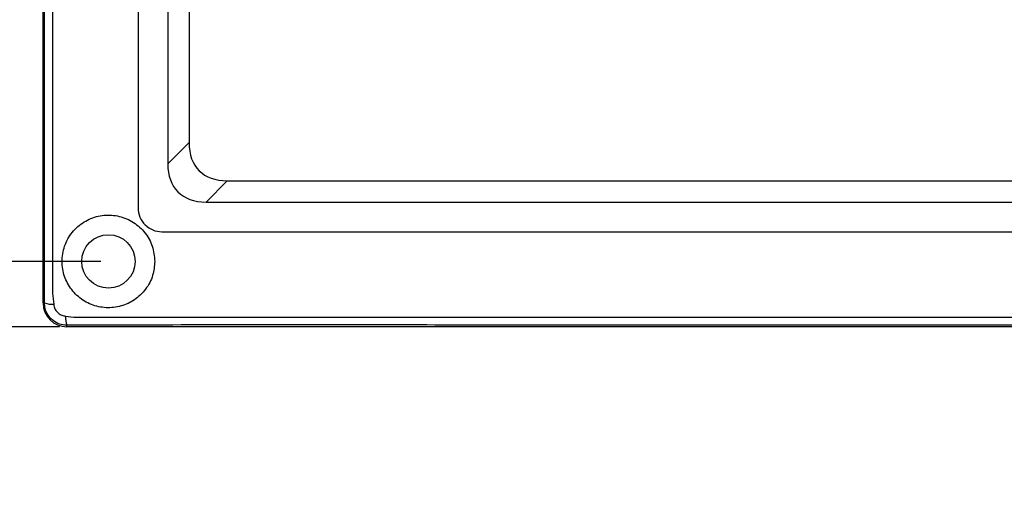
# Model space of a CAD drawing. Header units: millimetres. Extents: x 7320 to 8980, y -2461 to -1618.
# Tile 3 of 92: x 7388 to 7471, y -2358 to -2316. Entities that reach past the tile are written whole.
import ezdxf

# ---------------------------------------------------------------- set-up
doc = ezdxf.new("R2010")
doc.units = ezdxf.units.MM
doc.header["$LTSCALE"] = 3
doc.header["$PDSIZE"] = -1
doc.styles.get("Standard").update_dxf_attribs({"font": 'arial.ttf', "height": 12})
doc.dimstyles.new('ISO-25', dxfattribs={"dimtxt": 12, "dimasz": 6, "dimexe": 0.5, "dimexo": 0.625, "dimtad": 1, "dimdec": 1, "dimdsep": 46, "dimtxsty": 'Standard', "dimcen": 0, "dimclrd": 256, "dimclre": 256, "dimadec": 0, "dimazin": 0, "dimtfac": 1, "dimtdec": 1, "dimtmove": 0, "dimatfit": 3, "dimfxl": 1, "dimlwd": 30, "dimlwe": 30, "dimarcsym": 0})

# ---------------------------------------------------------------- blocks, each defined once
blk = doc.blocks.new('*D336')
at = {"lineweight": 30}
for p, q in [((7375.632, -2330.618), (7375.632, -2324.618)), ((7395.272, -2336.618), (7375.132, -2336.618)), ((7375.632, -2336.618), (7375.632, -2342.118)), ((7391.772, -2342.118), (7375.132, -2342.118)), ((7375.632, -2348.118), (7375.632, -2377.305))]:
    blk.add_line(p, q, dxfattribs=at)
for points in [[(7374.632, -2330.618), (7376.632, -2330.618), (7375.632, -2336.618)], [(7374.632, -2348.118), (7376.632, -2348.118), (7375.632, -2342.118)]]:
    blk.add_solid(points)
at = {"layer": 'Defpoints', "color": 0}
for p in [(7395.897, -2336.618), (7375.632, -2342.118), (7392.397, -2342.118)]:
    blk.add_point(p, dxfattribs=at)
at = {"color": 0, "insert": (7368.905, -2365.712), "char_height": 12, "attachment_point": 5, "rotation": 90}
blk.add_mtext('5.5', dxfattribs=at)
blk = doc.blocks.new('*D337')
at = {"lineweight": 30}
for p, q in [((7395.272, -2097.618), (7375.132, -2097.618)), ((7375.632, -2330.618), (7375.632, -2103.618)), ((7395.272, -2336.618), (7375.132, -2336.618))]:
    blk.add_line(p, q, dxfattribs=at)
for points in [[(7374.632, -2103.618), (7376.632, -2103.618), (7375.632, -2097.618)], [(7374.632, -2330.618), (7376.632, -2330.618), (7375.632, -2336.618)]]:
    blk.add_solid(points)
at = {"layer": 'Defpoints', "color": 0}
for p in [(7375.632, -2097.618), (7395.897, -2097.618), (7395.897, -2336.618)]:
    blk.add_point(p, dxfattribs=at)
at = {"color": 0, "insert": (7368.876, -2217.118), "char_height": 12, "attachment_point": 5, "rotation": 90}
blk.add_mtext('239', dxfattribs=at)
blk = doc.blocks.new('*D340')
at = {"lineweight": 30}
for p, q in [((7391.772, -2092.118), (7355.373, -2092.118)), ((7355.873, -2098.118), (7355.873, -2336.118)), ((7391.772, -2342.118), (7355.373, -2342.118))]:
    blk.add_line(p, q, dxfattribs=at)
for points in [[(7354.873, -2098.118), (7356.873, -2098.118), (7355.873, -2092.118)], [(7354.873, -2336.118), (7356.873, -2336.118), (7355.873, -2342.118)]]:
    blk.add_solid(points)
at = {"layer": 'Defpoints', "color": 0}
for p in [(7392.397, -2092.118), (7355.873, -2342.118), (7392.397, -2342.118)]:
    blk.add_point(p, dxfattribs=at)
at = {"color": 0, "insert": (7349.121, -2217.118), "char_height": 12, "attachment_point": 5, "rotation": 90}
blk.add_mtext('250', dxfattribs=at)
blk = doc.blocks.new('*D342')
at = {"lineweight": 30}
for p, q in [((7391.772, -1772.118), (7334.378, -1772.118)), ((7334.878, -1778.118), (7334.878, -2336.118)), ((7391.772, -2342.118), (7334.378, -2342.118))]:
    blk.add_line(p, q, dxfattribs=at)
for points in [[(7333.878, -1778.118), (7335.878, -1778.118), (7334.878, -1772.118)], [(7333.878, -2336.118), (7335.878, -2336.118), (7334.878, -2342.118)]]:
    blk.add_solid(points)
at = {"layer": 'Defpoints', "color": 0}
for p in [(7392.397, -1772.118), (7334.878, -2342.118), (7392.397, -2342.118)]:
    blk.add_point(p, dxfattribs=at)
at = {"color": 0, "insert": (7328.126, -2057.118), "char_height": 12, "attachment_point": 5, "rotation": 90}
blk.add_mtext('570', dxfattribs=at)

msp = doc.modelspace()

# ---------------------------------------------------------------- linework, layer by layer
at = {"linetype": 'Continuous', "lineweight": 30}
for p, q in [((7390.397, -2340.118), (7390.397, -2094.118)), ((7398.397, -2102.118), (7398.397, -2332.118)), ((7400.897, -2105.832), (7400.897, -2328.404)), ((7402.685, -2107.62), (7402.685, -2326.617)), ((7400.897, -2328.404), (7402.685, -2326.617)), ((7405.899, -2329.83), (7404.111, -2331.618)), ((7405.899, -2329.83), (7624.896, -2329.83)), ((7404.111, -2331.618), (7626.684, -2331.618)), ((7400.397, -2334.118), (7630.397, -2334.118)), ((7390.397, -2340.118), (7390.521, -2340.118)), ((7392.397, -2342.118), (7392.397, -2341.995)), ((7638.397, -2342.118), (7392.397, -2342.118))]:
    msp.add_line(p, q, dxfattribs=at)
at = {"linetype": 'Continuous', "lineweight": 30, "flags": 128}
for points in [[(7391.2, -2094.921), (7391.2, -2094.921), (7391.2, -2096.921), (7391.199, -2104.921), (7391.198, -2136.921), (7391.197, -2264.921), (7391.197, -2282.06), (7391.199, -2328.457), (7391.2, -2339.315), (7391.2, -2339.315)], [(7393.2, -2341.316), (7393.201, -2341.316), (7395.201, -2341.316), (7403.201, -2341.316), (7435.201, -2341.318), (7563.201, -2341.319), (7580.339, -2341.318), (7626.737, -2341.316), (7637.594, -2341.316), (7637.595, -2341.316)]]:
    msp.add_lwpolyline(points, dxfattribs=at)
at = {"linetype": 'Continuous', "lineweight": 30}
msp.add_circle((7395.897, -2336.618), 2.25, dxfattribs=at)
for centre, radius, start, end in [((7400.397, -2332.118), 2, 179.99942, 270.00037), ((7392.397, -2340.118), 2, 180, 270), ((7391.151, -2338.341), 1.886, 250.46668, 274.23171), ((7394.174, -2341.364), 1.886, 175.76853, 199.5354)]:
    msp.add_arc(centre, radius, start, end, dxfattribs=at)
for centre in [(7410.464, -2322.052), (7408.676, -2323.839)]:
    msp.add_ellipse(centre, major_axis=(6.929, 6.929), ratio=0.510274, start_param=2.66976, end_param=3.613425, dxfattribs=at)
for points, knots in [([(7390.521, -2340.118), (7390.524, -2338.177), (7390.53, -2334.291), (7390.508, -2318.459), (7390.551, -2256.772), (7390.502, -2193.36), (7390.527, -2138.21), (7390.542, -2127.172), (7390.553, -2116.136), (7390.553, -2105.101), (7390.531, -2097.778), (7390.521, -2094.118)], [0, 0, 0, 0, 0.0236748, 0.047412, 0.1930814, 0.7757587, 0.8206238, 0.8655485, 0.9104413, 0.9552404, 1, 1, 1, 1]), ([(7399.797, -2336.618), (7399.756, -2336.187), (7399.673, -2335.324), (7399.018, -2334.165), (7398.046, -2333.274), (7396.827, -2332.755), (7395.513, -2332.665), (7394.243, -2333.006), (7393.142, -2333.752), (7392.343, -2334.834), (7391.955, -2336.118), (7392.012, -2337.43), (7392.477, -2338.635), (7393.315, -2339.637), (7394.432, -2340.308), (7395.694, -2340.583), (7396.975, -2340.438), (7398.142, -2339.893), (7399.077, -2338.994), (7399.687, -2337.855), (7399.762, -2337.014), (7399.797, -2336.618)], [0, 0, 0, 0, 0.052726, 0.1054616, 0.1582688, 0.2116078, 0.2642354, 0.317277, 0.3714994, 0.4265703, 0.4807111, 0.5327855, 0.5839622, 0.636972, 0.6891694, 0.7408419, 0.7925297, 0.8438298, 0.896651, 0.9513017, 1, 1, 1, 1]), ([(7391.2, -2339.315), (7391.2, -2339.315), (7391.237, -2339.616), (7391.264, -2339.919), (7391.29, -2340.221)], [0, 0, 0, 0, 0.000066, 1, 1, 1, 1]), ([(7392.397, -2341.995), (7392.189, -2341.975), (7391.772, -2341.935), (7391.214, -2341.619), (7390.789, -2341.152), (7390.555, -2340.623), (7390.531, -2340.267), (7390.521, -2340.118)], [0, 0, 0, 0, 0.212003, 0.424406, 0.636566, 0.848521, 1, 1, 1, 1]), ([(7391.29, -2340.221), (7391.3, -2340.298), (7391.325, -2340.482), (7391.459, -2340.754), (7391.684, -2340.999), (7391.971, -2341.174), (7392.187, -2341.208), (7392.294, -2341.225)], [0, 0, 0, 0, 0.149134, 0.361723, 0.576577, 0.790503, 1, 1, 1, 1]), ([(7392.294, -2341.225), (7392.596, -2341.271), (7392.897, -2341.316), (7393.2, -2341.316), (7393.2, -2341.316)], [0, 0, 0, 0, 0.999934, 1, 1, 1, 1]), ([(7638.397, -2341.995), (7636.457, -2341.992), (7632.571, -2341.986), (7616.738, -2342.007), (7555.051, -2341.965), (7491.64, -2342.013), (7436.489, -2341.988), (7425.451, -2341.973), (7414.416, -2341.963), (7403.38, -2341.963), (7396.057, -2341.984), (7392.397, -2341.995)], [0, 0, 0, 0, 0.023675, 0.047412, 0.193081, 0.775759, 0.820624, 0.865548, 0.910441, 0.95524, 1, 1, 1, 1])]:
    msp.add_open_spline(points, degree=3, knots=knots, dxfattribs=at)

# ---------------------------------------------------------------- dimensions: what is measured, and where the dimension line sits
for base, p1, p2, picture, middle in [((7334.878, -2342.118), (7392.397, -1772.118), (7392.397, -2342.118), '*D342', (7328.126, -2057.118)), ((7355.873, -2342.118), (7392.397, -2092.118), (7392.397, -2342.118), '*D340', (7349.121, -2217.118)), ((7375.632, -2097.618), (7395.897, -2336.618), (7395.897, -2097.618), '*D337', (7368.876, -2217.118)), ((7375.632, -2342.118), (7395.897, -2336.618), (7392.397, -2342.118), '*D336', (7368.905, -2365.712))]:
    dim = msp.add_linear_dim(base=base, p1=p1, p2=p2, angle=90, dimstyle='ISO-25')
    dim.commit()
    dim.dimension.update_dxf_attribs({"geometry": picture, "text_midpoint": middle})

doc.saveas('drawing.dxf')
